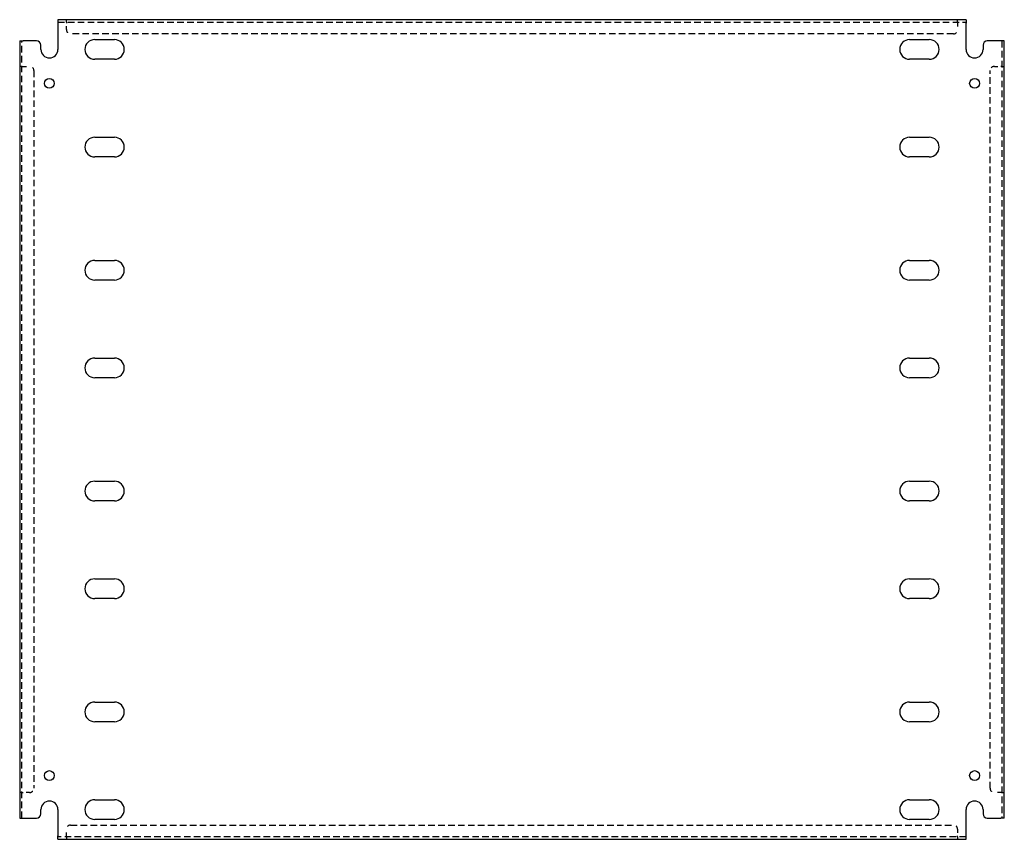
# Model space of a CAD drawing. Header units: inches. Extents: x 20 to 49, y 6.4 to 30.5.
import ezdxf

# ---------------------------------------------------------------- set-up
doc = ezdxf.new("R2010")
doc.units = ezdxf.units.IN
doc.header["$MEASUREMENT"] = 0
doc.linetypes.add('DASHED_SPACE', pattern=[0.2067, 0.1654, -0.0413])
doc.layers.add('Hidden Edges(ANSI)', color=7, linetype='DASHED_SPACE', lineweight=25)
doc.layers.add('Visible Edges(ANSI)', color=7, linetype='Continuous', lineweight=25)

msp = doc.modelspace()

# ---------------------------------------------------------------- linework, layer by layer
at = {"layer": 'Hidden Edges(ANSI)', "ltscale": 0.129419}
for p, q in [((21.325, 30.45), (21.325, 30.518)), ((21.325, 30.45), (21.325, 30.518)), ((47.575, 30.45), (47.575, 30.518)), ((47.576, 30.45), (47.576, 30.518)), ((20.018, 29.143), (19.95, 29.143)), ((20.018, 29.143), (19.95, 29.143)), ((48.882, 29.143), (48.95, 29.143)), ((48.882, 29.143), (48.95, 29.143)), ((20.018, 7.768), (19.95, 7.768)), ((20.018, 7.767), (19.95, 7.767)), ((48.882, 7.768), (48.95, 7.768)), ((48.882, 7.767), (48.95, 7.767)), ((21.325, 6.461), (21.325, 6.393)), ((21.325, 6.461), (21.325, 6.393)), ((47.575, 6.461), (47.575, 6.393)), ((47.576, 6.461), (47.576, 6.393))]:
    msp.add_line(p, q, dxfattribs=at)
at = {"layer": 'Hidden Edges(ANSI)', "ltscale": 1.165897}
for p, q in [((21.075, 30.45), (47.825, 30.45)), ((47.825, 6.461), (21.075, 6.461))]:
    msp.add_line(p, q, dxfattribs=at)
at = {"layer": 'Hidden Edges(ANSI)', "ltscale": 0.092649}
for p, q in [((21.325, 30.45), (21.325, 30.419)), ((47.575, 30.45), (47.575, 30.419)), ((20.018, 29.143), (20.049, 29.143)), ((48.882, 29.143), (48.851, 29.143)), ((20.018, 7.768), (20.049, 7.768)), ((48.882, 7.768), (48.851, 7.768)), ((21.325, 6.461), (21.325, 6.492)), ((47.575, 6.461), (47.575, 6.492))]:
    msp.add_line(p, q, dxfattribs=at)
at = {"layer": 'Hidden Edges(ANSI)', "ltscale": 0.369411}
for p, q in [((21.325, 30.225), (21.325, 30.419)), ((47.575, 30.419), (47.575, 30.225)), ((20.049, 29.143), (20.243, 29.143)), ((48.657, 29.143), (48.851, 29.143)), ((20.243, 7.768), (20.049, 7.768)), ((48.851, 7.768), (48.657, 7.768)), ((21.325, 6.492), (21.325, 6.686)), ((47.575, 6.686), (47.575, 6.492))]:
    msp.add_line(p, q, dxfattribs=at)
at = {"layer": 'Hidden Edges(ANSI)', "ltscale": 1.164922}
for p, q in [((20.018, 7.018), (20.018, 29.893)), ((48.882, 29.893), (48.882, 7.018))]:
    msp.add_line(p, q, dxfattribs=at)
at = {"layer": 'Hidden Edges(ANSI)', "ltscale": 1.164687}
for p, q in [((47.45, 30.1), (21.45, 30.1)), ((21.45, 6.811), (47.45, 6.811))]:
    msp.add_line(p, q, dxfattribs=at)
at = {"layer": 'Hidden Edges(ANSI)', "ltscale": 1.161378}
for p, q in [((20.368, 29.018), (20.368, 7.893)), ((48.532, 7.893), (48.532, 29.018))]:
    msp.add_line(p, q, dxfattribs=at)
at = {"layer": 'Hidden Edges(ANSI)', "ltscale": 0.373886}
for centre, start, end in [((21.45, 30.225), 180, 270), ((47.45, 30.225), 270, 0), ((20.243, 29.018), 0, 90), ((48.657, 29.018), 90, 180), ((20.243, 7.893), 270, 0), ((48.657, 7.893), 180, 270), ((21.45, 6.686), 90, 180), ((47.45, 6.686), 0, 90)]:
    msp.add_arc(centre, 0.125, start, end, dxfattribs=at)
at = {"layer": 'Visible Edges(ANSI)'}
for p, q in [((47.825, 30.518), (21.075, 30.518)), ((21.075, 30.518), (21.075, 30.419)), ((47.825, 30.518), (47.825, 30.419)), ((21.075, 30.419), (21.075, 29.643)), ((47.825, 29.643), (47.825, 30.419)), ((19.95, 29.893), (20.049, 29.893)), ((19.95, 29.893), (19.95, 7.018)), ((20.45, 29.893), (20.049, 29.893)), ((22.159, 29.933), (22.741, 29.933)), ((46.159, 29.933), (46.741, 29.933)), ((48.851, 29.893), (48.45, 29.893)), ((48.95, 29.893), (48.851, 29.893)), ((48.95, 7.018), (48.95, 29.893)), ((20.575, 29.643), (20.575, 29.768)), ((48.325, 29.768), (48.325, 29.643)), ((22.741, 29.353), (22.159, 29.353)), ((46.741, 29.353), (46.159, 29.353)), ((22.159, 27.058), (22.741, 27.058)), ((46.159, 27.058), (46.741, 27.058)), ((22.741, 26.478), (22.159, 26.478)), ((46.741, 26.478), (46.159, 26.478)), ((22.159, 23.433), (22.741, 23.433)), ((46.159, 23.433), (46.741, 23.433)), ((22.741, 22.853), (22.159, 22.853)), ((46.741, 22.853), (46.159, 22.853)), ((22.159, 20.558), (22.741, 20.558)), ((46.159, 20.558), (46.741, 20.558)), ((22.741, 19.978), (22.159, 19.978)), ((46.741, 19.978), (46.159, 19.978)), ((22.159, 16.933), (22.741, 16.933)), ((46.159, 16.933), (46.741, 16.933)), ((22.741, 16.353), (22.159, 16.353)), ((46.741, 16.353), (46.159, 16.353)), ((22.159, 14.058), (22.741, 14.058)), ((46.159, 14.058), (46.741, 14.058)), ((22.741, 13.478), (22.159, 13.478)), ((46.741, 13.478), (46.159, 13.478)), ((22.159, 10.433), (22.741, 10.433)), ((46.159, 10.433), (46.741, 10.433)), ((22.741, 9.853), (22.159, 9.853)), ((46.741, 9.853), (46.159, 9.853)), ((22.159, 7.558), (22.741, 7.558)), ((46.159, 7.558), (46.741, 7.558)), ((20.575, 7.143), (20.575, 7.268)), ((21.075, 7.268), (21.075, 6.492)), ((47.825, 6.492), (47.825, 7.268)), ((48.325, 7.268), (48.325, 7.143)), ((19.95, 7.018), (20.049, 7.018)), ((20.049, 7.018), (20.45, 7.018)), ((22.741, 6.978), (22.159, 6.978)), ((46.741, 6.978), (46.159, 6.978)), ((48.45, 7.018), (48.851, 7.018)), ((48.95, 7.018), (48.851, 7.018)), ((21.075, 6.393), (21.075, 6.492)), ((21.075, 6.393), (47.825, 6.393)), ((47.825, 6.393), (47.825, 6.492))]:
    msp.add_line(p, q, dxfattribs=at)
for centre in [(20.825, 28.643), (48.075, 28.643), (20.825, 8.268), (48.075, 8.268)]:
    msp.add_circle(centre, 0.145, dxfattribs=at)
for centre, radius, start, end in [((20.45, 29.768), 0.125, 0, 90), ((22.159, 29.643), 0.29, 90, 270), ((22.741, 29.643), 0.29, 270, 90), ((46.159, 29.643), 0.29, 90, 270), ((46.741, 29.643), 0.29, 270, 90), ((48.45, 29.768), 0.125, 90, 180), ((20.825, 29.643), 0.25, 180, 0), ((48.075, 29.643), 0.25, 180, 0), ((22.159, 26.768), 0.29, 90, 270), ((22.741, 26.768), 0.29, 270, 90), ((46.159, 26.768), 0.29, 90, 270), ((46.741, 26.768), 0.29, 270, 90), ((22.159, 23.143), 0.29, 90, 270), ((22.741, 23.143), 0.29, 270, 90), ((46.159, 23.143), 0.29, 90, 270), ((46.741, 23.143), 0.29, 270, 90), ((22.159, 20.268), 0.29, 90, 270), ((22.741, 20.268), 0.29, 270, 90), ((46.159, 20.268), 0.29, 90, 270), ((46.741, 20.268), 0.29, 270, 90), ((22.159, 16.643), 0.29, 90, 270), ((22.741, 16.643), 0.29, 270, 90), ((46.159, 16.643), 0.29, 90, 270), ((46.741, 16.643), 0.29, 270, 90), ((22.159, 13.768), 0.29, 90, 270), ((22.741, 13.768), 0.29, 270, 90), ((46.159, 13.768), 0.29, 90, 270), ((46.741, 13.768), 0.29, 270, 90), ((22.159, 10.143), 0.29, 90, 270), ((22.741, 10.143), 0.29, 270, 90), ((46.159, 10.143), 0.29, 90, 270), ((46.741, 10.143), 0.29, 270, 90), ((22.159, 7.268), 0.29, 90, 270), ((22.741, 7.268), 0.29, 270, 90), ((46.159, 7.268), 0.29, 90, 270), ((46.741, 7.268), 0.29, 270, 90), ((20.825, 7.268), 0.25, 0, 180), ((48.075, 7.268), 0.25, 0, 180), ((20.45, 7.143), 0.125, 270, 0), ((48.45, 7.143), 0.125, 180, 270)]:
    msp.add_arc(centre, radius, start, end, dxfattribs=at)

doc.saveas('drawing.dxf')
